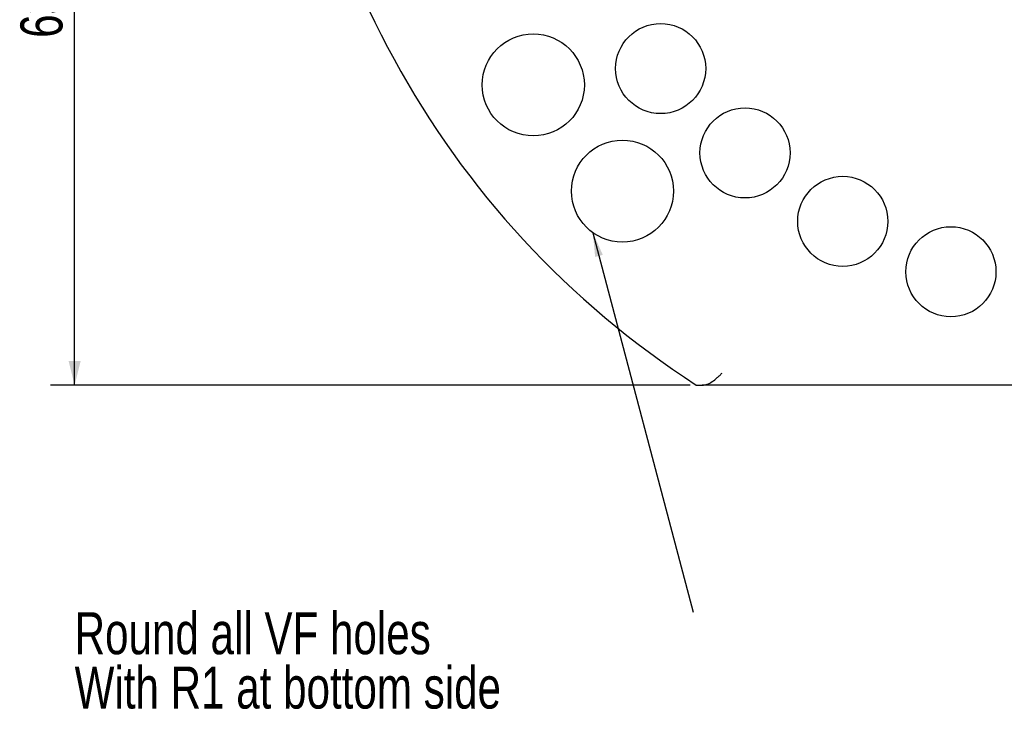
# Model space of a CAD drawing. Header units: millimetres. Extents: x 8 to 3888, y -9869 to 412.
# Tile 19 of 23: x 397 to 479, y 112 to 169. Entities that reach past the tile are written whole.
import ezdxf

# ---------------------------------------------------------------- set-up
doc = ezdxf.new("R2010")
doc.units = ezdxf.units.MM
doc.layers.add('DIMENSIONS', color=2, linetype='Continuous')
doc.layers.add('TEXT', color=2, linetype='Continuous')
doc.layers.add('OUTLINE', color=7, linetype='Continuous', lineweight=25)
doc.styles.add('SLDTEXTSTYLE0', font='TXT', dxfattribs={"width": 0.75})
doc.dimstyles.new('SLDDIMSTYLE4', dxfattribs={"dimtxt": 0.18, "dimasz": 2, "dimexe": 0, "dimexo": 0.0625, "dimgap": 0, "dimtad": 0, "dimtih": 1, "dimtoh": 1, "dimdec": 0, "dimrnd": 1e-09, "dimzin": 0, "dimdsep": 46, "dimtxsty": 'Standard', "dimsah": 1, "dimcen": 0.09, "dimadec": 0, "dimazin": 0, "dimtfac": 2, "dimtdec": 0, "dimtofl": 0, "dimtmove": 0, "dimatfit": 3, "dimfxl": 0, "dimfrac": 2, "dimtolj": 1, "dimtzin": 0, "dimarcsym": 0})
doc.dimstyles.new('SLDDIMSTYLE6', dxfattribs={"dimtxt": 3.5, "dimasz": 2, "dimexe": 0, "dimexo": 0.0625, "dimgap": 0.875, "dimtad": 1, "dimdec": 1, "dimrnd": 1e-09, "dimzin": 12, "dimdsep": 46, "dimtxsty": 'SLDTEXTSTYLE0', "dimsah": 1, "dimcen": 0.09, "dimadec": 0, "dimazin": 3, "dimtfac": 1, "dimtdec": 1, "dimtofl": 0, "dimtmove": 0, "dimatfit": 3, "dimfxl": 0, "dimfrac": 2, "dimtolj": 1, "dimtzin": 12, "dimarcsym": 0})

# ---------------------------------------------------------------- blocks, each defined once
blk = doc.blocks.new('_D_28')
at = {"layer": 'DIMENSIONS'}
for p, q in [((493.002, 201.757), (399.538, 201.757)), ((401.538, 138.757), (401.538, 201.757)), ((452.804, 138.757), (399.538, 138.757))]:
    blk.add_line(p, q, dxfattribs=at)
for points in [[(401.538, 201.757), (401.038, 199.757), (402.038, 199.757)], [(401.538, 138.757), (402.038, 140.757), (401.038, 140.757)]]:
    blk.add_solid(points, dxfattribs=at)
at = {"layer": 'DIMENSIONS', "insert": (397.026, 167.676), "char_height": 3.5, "attachment_point": 1, "rotation": 90, "style": 'SLDTEXTSTYLE0'}
blk.add_mtext('63', dxfattribs=at)
blk = doc.blocks.new('SW_NOTE_0_9')
at = {"layer": 'TEXT', "color": 0, "char_height": 3.5, "attachment_point": 1, "style": 'SLDTEXTSTYLE0'}
for s, insert in [('Round all VF holes', (-51.507, -0.002)), ('With R1 at bottom side', (-51.507, -4.528))]:
    blk.add_mtext(s, dxfattribs=dict(at, insert=insert))

msp = doc.modelspace()

# ---------------------------------------------------------------- linework, layer by layer
at = {"layer": 'OUTLINE'}
msp.add_line((534.20045, 138.75653), (453.80445, 138.75653), dxfattribs=at)
for centre, radius in [((450.33792, 165.11764), 3.75), ((439.73363, 163.75709), 4.25), ((457.36356, 158.092), 3.75), ((447.15662, 154.91071), 4.25), ((465.50245, 152.39309), 3.75), ((474.5073, 148.19405), 3.75)]:
    msp.add_circle(centre, radius, dxfattribs=at)
msp.add_arc((494.00245, 201.75653), 75, 122.8598804, 237.1401196, dxfattribs=at)
for points, knots in [([(453.80445, 138.75653), (453.94514, 138.75653), (454.08136, 138.78218), (454.35718, 138.88267), (454.4957, 138.95779), (454.77069, 139.14277), (454.91077, 139.25508), (455.11818, 139.43531), (455.18723, 139.49757), (455.32634, 139.6253), (455.39749, 139.69181), (455.46675, 139.75653)], [0, 0, 0, 0, 0.25, 0.25, 0.5, 0.5, 0.75, 0.75, 0.875, 0.875, 1, 1, 1, 1]), ([(453.30847, 138.75653), (453.30847, 138.75653), (453.36163, 138.75653), (453.54138, 138.75653), (453.66466, 138.75653), (453.80445, 138.75653)], [0, 0, 0, 0, 0.5, 0.5, 1, 1, 1, 1])]:
    msp.add_open_spline(points, degree=3, knots=knots, dxfattribs=at)

# ---------------------------------------------------------------- block references
at = {"layer": 'TEXT'}
msp.add_blockref('SW_NOTE_0_9', (453.0453, 119.84469), dxfattribs=at)

# ---------------------------------------------------------------- dimensions: what is measured, and where the dimension line sits
at = {"layer": 'DIMENSIONS'}
dim = msp.add_linear_dim(base=(401.53785, 201.75653), p1=(453.80445, 138.75653), p2=(494.00245, 201.75653), angle=90, dimstyle='SLDDIMSTYLE6', dxfattribs=at)
dim.commit()
dim.dimension.update_dxf_attribs({"geometry": '_D_28', "text_midpoint": (401.53785, 170.25653), "dimtype": 160})

# ---------------------------------------------------------------- leaders
at = {"layer": 'TEXT'}
msp.add_leader([(444.69058, 151.44933), (453.0453, 119.84469)], dimstyle='SLDDIMSTYLE4', dxfattribs=at)

doc.saveas('drawing.dxf')
